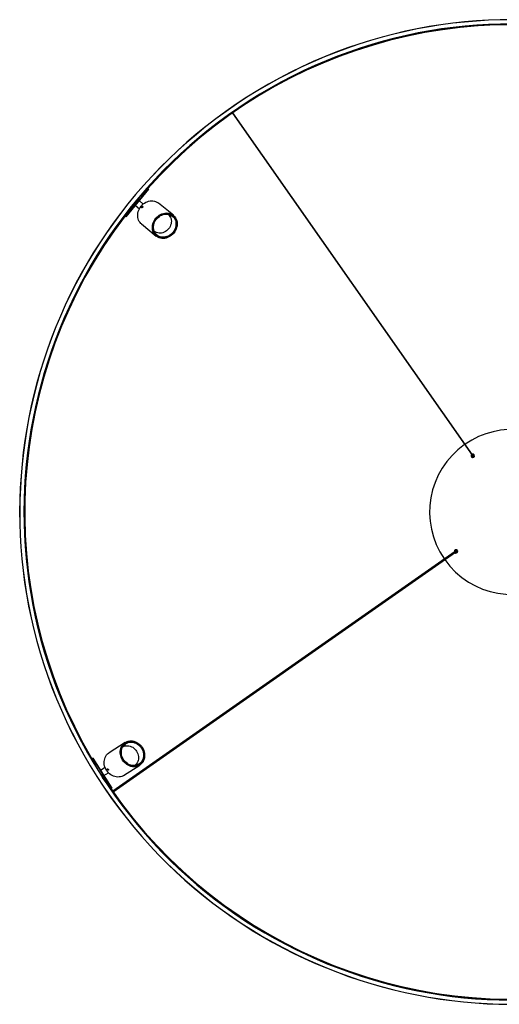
# Model space of a CAD drawing. Header units: millimetres. Extents: x 1164 to 6448, y 1352 to 6441.
# Tile 3 of 7: x 1164 to 2108, y 4503 to 6441. Entities that reach past the tile are written whole.
import ezdxf

# ---------------------------------------------------------------- set-up
doc = ezdxf.new("R2010")
doc.units = ezdxf.units.MM
doc.header["$LTSCALE"] = 50

msp = doc.modelspace()

# ---------------------------------------------------------------- linework, layer by layer
at = {"color": 7, "linetype": 'Continuous', "lineweight": 25}
for p, q in [((1582.8, 6257.3), (2054.5, 5583.6)), ((2055.5, 5584.3), (1583.8, 6258)), ((1417.2, 6107.8), (1372.6, 6053.8)), ((1417.7, 6107.3), (1373.2, 6053.3)), ((1397.2, 6088.7), (1414.4, 6107.6)), ((1414.7, 6107.4), (1397.5, 6088.4)), ((1413.1, 6106.2), (1412.6, 6106.7)), ((1414.1, 6108.4), (1414.7, 6107.9)), ((1414.7, 6107.4), (1414.4, 6107.6)), ((1416.9, 6108), (1416.9, 6108)), ((1416.9, 6108), (1417.2, 6107.8)), ((1417.2, 6107.8), (1417.2, 6107.8)), ((1417.2, 6107.8), (1417.7, 6107.3)), ((1397.2, 6088.7), (1387.6, 6077)), ((1397.5, 6088.4), (1387.9, 6076.8)), ((1395.8, 6087), (1395.8, 6087.1)), ((1397.5, 6088.4), (1397.2, 6088.7)), ((1399.9, 6091.7), (1400, 6092.1)), ((1401.6, 6093.5), (1401.6, 6094)), ((1407.3, 6100.7), (1407.7, 6100.3)), ((1372.3, 6056.5), (1387.6, 6077)), ((1387.9, 6076.8), (1372.6, 6056.2)), ((1383.2, 6071.7), (1383.7, 6071.8)), ((1384.8, 6073.7), (1385.1, 6073.8)), ((1387.6, 6077), (1387.9, 6076.8)), ((1388.9, 6078.7), (1388.9, 6078.7)), ((1391.7, 6075.7), (1399.8, 6069)), ((1397.7, 6083), (1397.7, 6083)), ((1407.4, 6078.2), (1399.3, 6084.9)), ((1466.7, 6056), (1437.7, 6079.8)), ((1371.5, 6056.7), (1372.1, 6056.2)), ((1372.3, 6056.5), (1372.6, 6056.2)), ((1372.4, 6054), (1372.3, 6054)), ((1372.7, 6053.8), (1372.4, 6054)), ((1372.6, 6053.8), (1372.7, 6053.8)), ((1373.2, 6053.3), (1372.7, 6053.8)), ((1372.8, 6058.5), (1373.4, 6058)), ((1378.2, 6064.4), (1377.8, 6064.8)), ((1462.2, 6054.6), (1462.1, 6054.4)), ((1462.1, 6054.4), (1462.6, 6054.1)), ((1463.3, 6057.1), (1464.7, 6056)), ((1465.9, 6055), (1464.7, 6056)), ((1404, 6038.9), (1433, 6015.1)), ((1432.6, 6017), (1431.2, 6018.2)), ((1432.6, 6017), (1433.7, 6016)), ((2053.2, 5583), (2053, 5583.2)), ((2053, 5582.8), (2053.2, 5583)), ((2053.2, 5582.5), (2053, 5582.6)), ((2053, 5582.3), (2053.2, 5582.5)), ((2053.2, 5581.9), (2053, 5582.1)), ((2053.1, 5583.4), (2053.3, 5583.5)), ((2053.1, 5581.7), (2053.2, 5581.9)), ((2053.3, 5583.5), (2053.2, 5583.8)), ((2053.4, 5581.4), (2053.2, 5581.5)), ((2053.3, 5584), (2053.6, 5584)), ((2053.6, 5584), (2053.5, 5584.3)), ((2053.6, 5584.5), (2053.9, 5584.5)), ((2053.9, 5584.5), (2053.9, 5584.5)), ((2054.5, 5583.6), (2055.5, 5582.3)), ((2054.8, 5585.3), (2054.8, 5585.4)), ((2055, 5585.5), (2055.3, 5585.3)), ((2055, 5582.2), (2055.3, 5581.9)), ((2055.3, 5585.3), (2055.4, 5585.6)), ((2056.4, 5583), (2055.5, 5584.3)), ((2055.6, 5585.6), (2055.8, 5585.4)), ((2055.8, 5585.4), (2056, 5585.6)), ((2056.2, 5585.6), (2056.4, 5585.4)), ((2056.4, 5585.4), (2056.6, 5585.5)), ((2056.4, 5581.7), (2056.7, 5581.9)), ((2056.9, 5583), (2056.7, 5583.3)), ((2056.8, 5585.5), (2056.9, 5585.2)), ((2056.9, 5585.2), (2057.1, 5585.4)), ((2057.3, 5585.3), (2057.4, 5585)), ((2057.4, 5585), (2057.7, 5585.1)), ((2057.8, 5585), (2057.8, 5584.7)), ((2057.8, 5584.7), (2058.1, 5584.7)), ((2058.2, 5584.5), (2058.2, 5584.3)), ((2058.2, 5584.3), (2058.5, 5584.2)), ((2058.6, 5584.1), (2058.5, 5583.8)), ((2058.5, 5583.8), (2058.7, 5583.7)), ((2058.8, 5581.8), (2058.6, 5581.7)), ((2058.6, 5581.7), (2058.7, 5581.4)), ((2058.8, 5583.5), (2058.7, 5583.3)), ((2058.7, 5583.3), (2058.9, 5583.2)), ((2058.9, 5582.4), (2058.7, 5582.2)), ((2058.7, 5582.2), (2058.9, 5582)), ((2058.9, 5583), (2058.8, 5582.7)), ((2058.8, 5582.7), (2059, 5582.6)), ((2053.3, 5581.1), (2053.4, 5581.4)), ((2053.7, 5580.9), (2053.4, 5581)), ((2053.7, 5580.7), (2053.7, 5580.9)), ((2054.1, 5580.5), (2053.8, 5580.5)), ((2054.1, 5580.3), (2054.1, 5580.5)), ((2054.5, 5580.2), (2054.3, 5580.1)), ((2054.6, 5579.9), (2054.5, 5580.2)), ((2055, 5580), (2054.8, 5579.9)), ((2055.1, 5579.7), (2055, 5580)), ((2055.5, 5579.8), (2055.3, 5579.7)), ((2055.7, 5579.6), (2055.5, 5579.8)), ((2056.1, 5579.8), (2055.9, 5579.6)), ((2056.3, 5579.6), (2056.1, 5579.8)), ((2056.6, 5579.9), (2056.5, 5579.7)), ((2056.9, 5579.8), (2056.6, 5579.9)), ((2057.2, 5580.1), (2057.1, 5579.8)), ((2057.4, 5580), (2057.2, 5580.1)), ((2057.9, 5580.3), (2057.6, 5580.4)), ((2057.6, 5580.4), (2057.6, 5580.1)), ((2058.3, 5580.7), (2058, 5580.7)), ((2058, 5580.7), (2058, 5580.5)), ((2058.6, 5581.2), (2058.4, 5581.2)), ((2058.4, 5581.2), (2058.4, 5580.9)), ((2021.1, 5394.1), (1347.4, 4922.4)), ((1348.1, 4921.4), (2021.8, 5393.2)), ((2019.8, 5394.8), (2020, 5395)), ((2020, 5394.4), (2019.8, 5394.6)), ((2019.8, 5394.2), (2020, 5394.4)), ((2019.9, 5395.4), (2020.2, 5395.5)), ((2020, 5395), (2019.9, 5395.2)), ((2020.1, 5393.9), (2019.9, 5394)), ((2019.9, 5393.7), (2020.1, 5393.9)), ((2020.2, 5395.5), (2020, 5395.8)), ((2020.1, 5393.4), (2020, 5393.5)), ((2020.1, 5396), (2020.4, 5396)), ((2020.4, 5396), (2020.3, 5396.3)), ((2020.5, 5396.5), (2020.7, 5396.5)), ((2020.7, 5396.5), (2020.7, 5396.7)), ((2020.9, 5396.9), (2021.1, 5396.8)), ((2020.9, 5392.2), (2020.9, 5392.5)), ((2020.9, 5392.5), (2020.9, 5392.5)), ((2021.1, 5396.8), (2021.2, 5397.1)), ((2022.5, 5395.1), (2021.1, 5394.1)), ((2021.4, 5392.2), (2021.1, 5392.1)), ((2021.3, 5397.2), (2021.6, 5397.1)), ((2021.4, 5391.9), (2021.4, 5392.2)), ((2021.6, 5397.1), (2021.7, 5397.4)), ((2021.9, 5392), (2021.6, 5391.8)), ((2021.8, 5393.2), (2023.1, 5394.1)), ((2021.9, 5397.4), (2022.1, 5397.3)), ((2022, 5391.7), (2021.9, 5392)), ((2022.1, 5397.3), (2022.3, 5397.5)), ((2022.4, 5395.5), (2022.1, 5395.3)), ((2022.4, 5391.8), (2022.2, 5391.7)), ((2022.6, 5391.6), (2022.4, 5391.8)), ((2022.5, 5397.6), (2022.7, 5397.4)), ((2022.7, 5397.4), (2022.8, 5397.6)), ((2022.9, 5391.8), (2022.8, 5391.6)), ((2023.1, 5391.6), (2022.9, 5391.8)), ((2023, 5397.6), (2023.2, 5397.4)), ((2023.2, 5397.4), (2023.4, 5397.5)), ((2023.2, 5393.7), (2023.5, 5393.9)), ((2023.5, 5391.9), (2023.3, 5391.6)), ((2023.7, 5395), (2023.5, 5395.3)), ((2023.7, 5391.7), (2023.5, 5391.9)), ((2023.6, 5397.5), (2023.7, 5397.2)), ((2023.7, 5397.2), (2024, 5397.3)), ((2024, 5392.1), (2023.9, 5391.8)), ((2024.3, 5392), (2024, 5392.1)), ((2024.2, 5397.3), (2024.2, 5397)), ((2024.2, 5397), (2024.5, 5397.1)), ((2024.5, 5392.3), (2024.4, 5392.1)), ((2024.7, 5392.3), (2024.5, 5392.3)), ((2024.7, 5396.9), (2024.7, 5396.7)), ((2024.7, 5396.7), (2025, 5396.7)), ((2025.2, 5392.7), (2024.9, 5392.7)), ((2024.9, 5392.7), (2024.9, 5392.4)), ((2025.1, 5396.5), (2025, 5396.3)), ((2025, 5396.3), (2025.3, 5396.2)), ((2025.5, 5393.2), (2025.2, 5393.2)), ((2025.2, 5393.2), (2025.3, 5392.9)), ((2025.4, 5396), (2025.3, 5395.8)), ((2025.3, 5395.8), (2025.6, 5395.7)), ((2025.7, 5393.8), (2025.4, 5393.6)), ((2025.4, 5393.6), (2025.6, 5393.4)), ((2025.7, 5395.5), (2025.5, 5395.3)), ((2025.5, 5395.3), (2025.8, 5395.1)), ((2025.8, 5394.9), (2025.6, 5394.7)), ((2025.6, 5394.7), (2025.8, 5394.5)), ((2025.8, 5394.3), (2025.6, 5394.2)), ((2025.6, 5394.2), (2025.7, 5394)), ((1372, 5018.4), (1340.4, 4998.2)), ((1369.9, 5015.5), (1371.4, 5016.6)), ((1372.6, 5017.4), (1371.4, 5016.6)), ((1372, 5013.7), (1372.1, 5013.5)), ((1372.1, 5013.5), (1372.5, 5014)), ((1305.9, 4984.6), (1306.6, 4985)), ((1307.1, 4984.9), (1306.7, 4984.7)), ((1319.4, 4962.4), (1306.7, 4984.7)), ((1307.7, 4983), (1307, 4982.6)), ((1307.1, 4987.1), (1307.4, 4987.3)), ((1307.1, 4987.1), (1307.1, 4987.1)), ((1307.1, 4984.9), (1319.7, 4962.6)), ((1307.4, 4987.3), (1308, 4987.7)), ((1307.4, 4987.3), (1345, 4928.3)), ((1307.4, 4987.3), (1307.4, 4987.3)), ((1308, 4987.7), (1345.6, 4928.7)), ((1311.1, 4975.8), (1311.6, 4976)), ((1316.2, 4968.1), (1315.7, 4968.3)), ((1317.4, 4966), (1317, 4966.1)), ((1319.7, 4962.6), (1319.4, 4962.4)), ((1319.4, 4962.4), (1327.5, 4949.7)), ((1319.7, 4962.6), (1327.9, 4949.9)), ((1332.5, 4968.9), (1323.6, 4963.3)), ((1368.8, 4953.5), (1400.5, 4973.7)), ((1398.6, 4973.9), (1397, 4973)), ((1398.6, 4973.9), (1399.8, 4974.7)), ((1320.6, 4960.6), (1320.5, 4960.6)), ((1325, 4961.1), (1324.9, 4961.2)), ((1326.3, 4951.5), (1326.4, 4951.5)), ((1327.5, 4949.7), (1327.9, 4949.9)), ((1342.3, 4928.8), (1327.5, 4949.7)), ((1327.9, 4949.9), (1342.7, 4929)), ((1329, 4954.8), (1329.2, 4954.9)), ((1329.9, 4946), (1329.9, 4946.3)), ((1330.1, 4953.1), (1339, 4958.8)), ((1331.3, 4943.8), (1331.3, 4944.3)), ((1336.6, 4936.9), (1336.1, 4936.5)), ((1340.6, 4929.9), (1341.2, 4930.3)), ((1341.9, 4928), (1342.6, 4928.5)), ((1342.3, 4928.8), (1342.7, 4929)), ((1345, 4928.3), (1344.7, 4928.1)), ((1344.7, 4928.1), (1344.7, 4928.1)), ((1345.6, 4928.7), (1345, 4928.3)), ((1345, 4928.3), (1345, 4928.3))]:
    msp.add_line(p, q, dxfattribs=at)
at = {"color": 7, "linetype": 'Continuous', "lineweight": 25, "flags": 128}
for points in [[(1404, 6038.9), (1403, 6039.8), (1401.2, 6041.8), (1399.6, 6044), (1398.4, 6046.4), (1397.4, 6049), (1396.8, 6051.7), (1396.5, 6054.5), (1396.5, 6057.4), (1396.8, 6060.3), (1397.5, 6063.2), (1398.5, 6066.1), (1399.8, 6068.9), (1401.3, 6071.5), (1403.2, 6074), (1405.2, 6076.2), (1407.5, 6078.3), (1410, 6080.1), (1412.6, 6081.6), (1415.3, 6082.8), (1418.1, 6083.7), (1421, 6084.3), (1423.8, 6084.5), (1426.6, 6084.4), (1429.3, 6083.9), (1431.9, 6083.2), (1434.4, 6082), (1436.7, 6080.6), (1437.7, 6079.8)], [(1467.5, 6020.9), (1465.4, 6018.6), (1463.2, 6016.6), (1460.7, 6014.8), (1458.1, 6013.3), (1455.3, 6012.1), (1452.5, 6011.2), (1449.7, 6010.6), (1446.9, 6010.4), (1444.1, 6010.5), (1441.3, 6011), (1438.7, 6011.7), (1436.3, 6012.8), (1434, 6014.3), (1431.9, 6016), (1430.1, 6017.9), (1428.6, 6020.1), (1427.3, 6022.5), (1426.4, 6025.1), (1425.7, 6027.8), (1425.4, 6030.7), (1425.4, 6033.6), (1425.7, 6036.5), (1426.4, 6039.4), (1427.4, 6042.2), (1428.7, 6045), (1430.3, 6047.6), (1432.1, 6050.1), (1434.2, 6052.4), (1436.5, 6054.4), (1438.9, 6056.2), (1441.5, 6057.7), (1444.3, 6059), (1447.1, 6059.8), (1449.9, 6060.4), (1452.8, 6060.6), (1455.6, 6060.5), (1458.3, 6060.1), (1460.9, 6059.3), (1463.3, 6058.2), (1465.6, 6056.8), (1467.7, 6055.1), (1469.5, 6053.1), (1471, 6050.9), (1472.3, 6048.5), (1473.3, 6045.9), (1473.9, 6043.2), (1474.2, 6040.4), (1474.2, 6037.5), (1473.9, 6034.6), (1473.2, 6031.7), (1472.2, 6028.8), (1470.9, 6026), (1469.4, 6023.4), (1467.5, 6020.9)], [(1432.8, 6049.6), (1431, 6047.1), (1429.4, 6044.6), (1428.2, 6041.8), (1427.2, 6039), (1426.6, 6036.2), (1426.3, 6033.3), (1426.3, 6030.5), (1426.7, 6027.7), (1427.4, 6025.1), (1428.4, 6022.6), (1429.7, 6020.2), (1431.2, 6018.1), (1433.1, 6016.3), (1435.2, 6014.7), (1437.4, 6013.4), (1439.9, 6012.4), (1442.5, 6011.7), (1445.2, 6011.4), (1447.9, 6011.4), (1450.7, 6011.7), (1453.5, 6012.4), (1456.2, 6013.4), (1458.9, 6014.7), (1461.4, 6016.3), (1463.7, 6018.2), (1465.9, 6020.3), (1467.8, 6022.7), (1469.4, 6025.2), (1470.8, 6027.8), (1471.9, 6030.6), (1472.7, 6033.4), (1473.2, 6036.3), (1473.3, 6039.1), (1473.1, 6041.9), (1472.6, 6044.7), (1471.8, 6047.2), (1470.6, 6049.7), (1469.2, 6051.9), (1467.5, 6053.9), (1465.5, 6055.6), (1463.3, 6057.1), (1461, 6058.2), (1458.4, 6059), (1455.8, 6059.5), (1453.1, 6059.7), (1450.3, 6059.5), (1447.5, 6059), (1444.7, 6058.2), (1442.1, 6057), (1439.5, 6055.5), (1437.1, 6053.8), (1434.8, 6051.8), (1432.8, 6049.6)], [(1466.7, 6021.6), (1464.7, 6019.4), (1462.5, 6017.4), (1460.1, 6015.7), (1457.5, 6014.2), (1454.8, 6013.1), (1452.1, 6012.2), (1449.3, 6011.7), (1446.6, 6011.5), (1443.9, 6011.7), (1441.2, 6012.2), (1438.7, 6013), (1436.4, 6014.2), (1434.2, 6015.6), (1432.3, 6017.3), (1430.6, 6019.3), (1429.1, 6021.5), (1428, 6023.9), (1427.2, 6026.5), (1426.7, 6029.1), (1426.5, 6031.9), (1426.6, 6034.8), (1427.1, 6037.6), (1427.8, 6040.4), (1428.9, 6043.1), (1430.3, 6045.8), (1432, 6048.3), (1433.9, 6050.6), (1436, 6052.7), (1438.3, 6054.6), (1440.8, 6056.1), (1443.4, 6057.4), (1446.1, 6058.4), (1448.9, 6059.1), (1451.7, 6059.5), (1454.4, 6059.5), (1457.1, 6059.1), (1459.6, 6058.5), (1462.1, 6057.5), (1464.3, 6056.2), (1466.4, 6054.6), (1468.2, 6052.8), (1469.8, 6050.7), (1471.1, 6048.4), (1472.1, 6045.9), (1472.7, 6043.3), (1473.1, 6040.5), (1473.1, 6037.7), (1472.8, 6034.9), (1472.2, 6032), (1471.3, 6029.3), (1470, 6026.6), (1468.5, 6024), (1466.7, 6021.6)], [(1465.8, 6022.3), (1463.8, 6020.1), (1461.6, 6018.2), (1459.2, 6016.5), (1456.7, 6015.1), (1454.1, 6014), (1451.4, 6013.3), (1448.6, 6012.9), (1445.9, 6012.8), (1443.3, 6013.1), (1440.7, 6013.7), (1438.3, 6014.6), (1436.1, 6015.9), (1434.1, 6017.4), (1432.3, 6019.2), (1430.7, 6021.3), (1429.5, 6023.6), (1428.6, 6026.1), (1428, 6028.7), (1427.7, 6031.4), (1427.7, 6034.2), (1428.1, 6037), (1428.9, 6039.8), (1429.9, 6042.5), (1431.2, 6045.1), (1432.9, 6047.6), (1434.7, 6049.9), (1436.8, 6051.9), (1439.2, 6053.7), (1441.6, 6055.3), (1444.2, 6056.5), (1446.9, 6057.4), (1449.6, 6058), (1452.3, 6058.3), (1455, 6058.2), (1457.6, 6057.7), (1460.1, 6057), (1462.4, 6055.8), (1464.6, 6054.4), (1466.5, 6052.7), (1468.2, 6050.8), (1469.5, 6048.6), (1470.6, 6046.2), (1471.4, 6043.7), (1471.8, 6041), (1471.9, 6038.2), (1471.7, 6035.4), (1471.2, 6032.6), (1470.3, 6029.9), (1469.1, 6027.2), (1467.6, 6024.7), (1465.8, 6022.3)], [(1456.4, 6058), (1457.1, 6057.5), (1458.7, 6055.8), (1460.1, 6053.8), (1461.3, 6051.7), (1462.1, 6049.3), (1462.6, 6046.9), (1462.8, 6044.3), (1462.6, 6041.7), (1462.2, 6039.1), (1461.4, 6036.5), (1460.3, 6034), (1458.9, 6031.6), (1457.3, 6029.3)], [(1457.3, 6029.3), (1455.4, 6027.3), (1453.3, 6025.5), (1451.1, 6024), (1448.7, 6022.7), (1446.2, 6021.7), (1443.7, 6021.1), (1441.1, 6020.8), (1438.6, 6020.8), (1436.1, 6021.2), (1433.8, 6021.9), (1431.6, 6022.9), (1429.6, 6024.2), (1429.2, 6024.5)], [(1405.6, 5008.4), (1407.1, 5005.7), (1408.3, 5002.9), (1409.3, 5000), (1409.9, 4997), (1410.2, 4994), (1410.2, 4991.1), (1409.9, 4988.2), (1409.2, 4985.5), (1408.2, 4982.8), (1407, 4980.4), (1405.4, 4978.2), (1403.6, 4976.2), (1401.6, 4974.4), (1399.3, 4973), (1396.9, 4971.9), (1394.3, 4971.1), (1391.6, 4970.6), (1388.9, 4970.5), (1386.1, 4970.7), (1383.3, 4971.3), (1380.6, 4972.2), (1377.9, 4973.4), (1375.3, 4975), (1372.9, 4976.8), (1370.7, 4978.9), (1368.7, 4981.2), (1366.9, 4983.7), (1365.4, 4986.4), (1364.1, 4989.2), (1363.2, 4992.1), (1362.5, 4995), (1362.2, 4998), (1362.2, 5000.9), (1362.6, 5003.8), (1363.2, 5006.6), (1364.2, 5009.2), (1365.5, 5011.7), (1367, 5013.9), (1368.8, 5015.9), (1370.9, 5017.6), (1373.1, 5019.1), (1375.6, 5020.2), (1378.1, 5021), (1380.8, 5021.4), (1383.6, 5021.5), (1386.4, 5021.3), (1389.2, 5020.7), (1391.9, 5019.8), (1394.6, 5018.6), (1397.1, 5017.1), (1399.5, 5015.3), (1401.8, 5013.2), (1403.8, 5010.9), (1405.6, 5008.4)], [(1367.6, 4984.2), (1369.4, 4981.7), (1371.3, 4979.4), (1373.5, 4977.4), (1375.9, 4975.7), (1378.4, 4974.2), (1381.1, 4973), (1383.8, 4972.2), (1386.5, 4971.6), (1389.2, 4971.5), (1391.9, 4971.6), (1394.5, 4972.2), (1397, 4973), (1399.4, 4974.2), (1401.5, 4975.7), (1403.5, 4977.4), (1405.2, 4979.5), (1406.6, 4981.7), (1407.8, 4984.2), (1408.6, 4986.8), (1409.1, 4989.6), (1409.3, 4992.4), (1409.2, 4995.3), (1408.8, 4998.2), (1408, 5001.1), (1407, 5003.9), (1405.6, 5006.6), (1404, 5009.1), (1402.1, 5011.5), (1400, 5013.7), (1397.7, 5015.6), (1395.3, 5017.2), (1392.7, 5018.5), (1390, 5019.5), (1387.3, 5020.2), (1384.6, 5020.5), (1381.9, 5020.5), (1379.2, 5020.2), (1376.7, 5019.5), (1374.2, 5018.5), (1372, 5017.2), (1369.9, 5015.5), (1368.1, 5013.6), (1366.5, 5011.5), (1365.2, 5009.1), (1364.2, 5006.6), (1363.5, 5003.9), (1363.2, 5001.1), (1363.1, 4998.2), (1363.4, 4995.3), (1364, 4992.4), (1364.9, 4989.5), (1366.1, 4986.8), (1367.6, 4984.2)], [(1404.7, 5007.8), (1406.2, 5005.2), (1407.4, 5002.5), (1408.3, 4999.6), (1408.9, 4996.8), (1409.1, 4993.9), (1409.1, 4991), (1408.7, 4988.2), (1408, 4985.6), (1407.1, 4983), (1405.8, 4980.7), (1404.2, 4978.5), (1402.4, 4976.7), (1400.4, 4975), (1398.1, 4973.7), (1395.7, 4972.7), (1393.2, 4972), (1390.6, 4971.7), (1387.9, 4971.7), (1385.1, 4972), (1382.4, 4972.7), (1379.8, 4973.7), (1377.2, 4975), (1374.8, 4976.7), (1372.5, 4978.5), (1370.4, 4980.7), (1368.6, 4983), (1367, 4985.5), (1365.6, 4988.2), (1364.6, 4991), (1363.8, 4993.9), (1363.4, 4996.7), (1363.3, 4999.6), (1363.5, 5002.4), (1364, 5005.2), (1364.9, 5007.8), (1366, 5010.2), (1367.4, 5012.5), (1369.1, 5014.5), (1371, 5016.2), (1373.2, 5017.7), (1375.5, 5018.9), (1378, 5019.7), (1380.6, 5020.2), (1383.2, 5020.4), (1386, 5020.2), (1388.7, 5019.7), (1391.4, 5018.9), (1394, 5017.7), (1396.5, 5016.2), (1398.8, 5014.5), (1401, 5012.5), (1403, 5010.2), (1404.7, 5007.8)], [(1403.8, 5007.2), (1405.2, 5004.6), (1406.4, 5001.9), (1407.2, 4999.1), (1407.8, 4996.3), (1408, 4993.4), (1407.9, 4990.6), (1407.4, 4987.9), (1406.7, 4985.3), (1405.6, 4982.9), (1404.2, 4980.6), (1402.6, 4978.6), (1400.7, 4976.9), (1398.6, 4975.5), (1396.3, 4974.3), (1393.8, 4973.5), (1391.3, 4973), (1388.6, 4972.9), (1386, 4973.1), (1383.3, 4973.7), (1380.7, 4974.6), (1378.1, 4975.9), (1375.7, 4977.4), (1373.4, 4979.3), (1371.4, 4981.3), (1369.5, 4983.6), (1367.9, 4986.1), (1366.6, 4988.8), (1365.6, 4991.5), (1364.9, 4994.3), (1364.5, 4997.2), (1364.5, 5000), (1364.8, 5002.8), (1365.4, 5005.5), (1366.3, 5008), (1367.5, 5010.3), (1369, 5012.4), (1370.8, 5014.3), (1372.8, 5015.9), (1375, 5017.2), (1377.4, 5018.2), (1379.9, 5018.8), (1382.5, 5019.1), (1385.2, 5019.1), (1387.8, 5018.7), (1390.5, 5017.9), (1393.1, 5016.8), (1395.6, 5015.4), (1397.9, 5013.8), (1400.1, 5011.8), (1402, 5009.6), (1403.8, 5007.2)], [(1366.9, 5009.3), (1367.5, 5009.7), (1369.7, 5010.8), (1372, 5011.5), (1374.4, 5011.9), (1376.9, 5012), (1379.4, 5011.7), (1381.9, 5011.1), (1384.3, 5010.1), (1386.7, 5008.9), (1388.9, 5007.3), (1391, 5005.5), (1392.8, 5003.5), (1394.4, 5001.2)], [(1394.4, 5001.2), (1395.8, 4998.8), (1396.8, 4996.3), (1397.6, 4993.7), (1398.1, 4991), (1398.2, 4988.4), (1398, 4985.7), (1397.5, 4983.2), (1396.7, 4980.8), (1395.6, 4978.6), (1394.3, 4976.6), (1392.6, 4974.8), (1390.7, 4973.3), (1390.3, 4973)], [(1368.8, 4953.5), (1367.7, 4952.9), (1365.3, 4951.7), (1362.7, 4950.9), (1360, 4950.5), (1357.3, 4950.4), (1354.5, 4950.6), (1351.7, 4951.2), (1348.9, 4952.1), (1346.3, 4953.3), (1343.7, 4954.8), (1341.3, 4956.6), (1339.1, 4958.7), (1337, 4961), (1335.2, 4963.5), (1333.7, 4966.2), (1332.5, 4969), (1331.5, 4971.9), (1330.9, 4974.9), (1330.6, 4977.9), (1330.6, 4980.8), (1331, 4983.7), (1331.6, 4986.4), (1332.6, 4989.1), (1333.9, 4991.5), (1335.4, 4993.8), (1337.2, 4995.7), (1339.3, 4997.5), (1340.4, 4998.2)]]:
    msp.add_lwpolyline(points, dxfattribs=at)
at = {"color": 7, "linetype": 'Continuous', "lineweight": 25}
for centre, radius, start, end in [((2133.4, 5472), 969, 32.6774, 32.3226), ((2133.4, 5472), 968.8, 32.6774, 32.3226), ((2133.4, 5472), 960.6, 32.6789, 32.3211), ((2133.4, 5472), 960.4, 32.679, 32.321), ((2133.4, 5472), 959.5, 70.5178, 138.4822), ((2133.4, 5472), 959.2, 70.5565, 138.4435), ((2133.4, 5472), 959.1, 70.5635, 138.4365), ((1415.9, 6106.5), 1.83, 56.9153, 142.5703), ((1416.2, 6106.3), 1.83, 56.9153, 142.5703), ((2133.4, 5472), 959.5, 142.5178, 210.4822), ((2133.4, 5472), 959.2, 142.5565, 210.4435), ((2133.4, 5472), 959.1, 142.5635, 210.4365), ((1373.7, 6055.3), 1.83, 138.4297, 224.0847), ((1374, 6055), 1.83, 138.4297, 224.0847), ((1449.2, 6043.3), 17, 40.9495, 57.2124), ((1449.7, 6042.9), 17.1, 41.0158, 58.1581), ((2133.4, 5472), 162.5, 40.6484, 124.7884), ((2133.4, 5472), 162.5, 125.2116, 214.7884), ((2056, 5582.6), 3.3, 135.4757, 114.5243), ((2056, 5582.6), 3, 164.0999, 167.9445), ((2056, 5582.6), 3, 175.3499, 179.1945), ((2056, 5582.6), 3, 186.5999, 190.4445), ((2056, 5582.6), 3, 197.8499, 201.6945), ((2056, 5582.6), 3, 152.8499, 156.6945), ((2056, 5582.6), 2.6, 138.3424, 306.6472), ((2056, 5582.6), 3, 141.5999, 145.4445), ((2055, 5584), 0.601, 218.3324, 31.6676), ((2056, 5582.6), 3, 107.8499, 111.6945), ((2056, 5582.6), 1.1, 158.0557, 306.6472), ((2056, 5582.6), 2.6, 306.6472, 111.6576), ((2056, 5582.6), 1, 161.8699, 306.6472), ((2056, 5582.6), 0.851, 169.8338, 177.7589), ((2056, 5582.6), 0.851, 177.7589, 252.2411), ((2056, 5582.6), 3, 96.5999, 100.4445), ((2056, 5582.6), 0.6, 215, 35), ((2056, 5582.6), 0.851, 252.2411, 267.7589), ((2056, 5582.6), 1.1, 306.6472, 91.9443), ((2056, 5582.6), 0.851, 267.7589, 342.2411), ((2056, 5582.6), 3, 85.3499, 89.1945), ((2056, 5582.6), 1, 306.6472, 88.1301), ((2056, 5582.6), 0.851, 72.2411, 80.1662), ((2056, 5582.6), 0.851, 357.7589, 72.2411), ((2056, 5582.6), 3, 74.0999, 77.9445), ((2056, 5582.6), 0.851, 342.2411, 357.7589), ((2056, 5582.6), 3, 62.8499, 66.6945), ((2056, 5582.6), 3, 51.5999, 55.4445), ((2056, 5582.6), 3, 40.3499, 44.1945), ((2056, 5582.6), 3, 29.0999, 32.9445), ((2056, 5582.6), 3, 17.8499, 21.6945), ((2056, 5582.6), 3, 344.0999, 347.9445), ((2056, 5582.6), 3, 6.5999, 10.4445), ((2056, 5582.6), 3, 355.3499, 359.1945), ((2056, 5582.6), 3, 209.0999, 212.9445), ((2056, 5582.6), 3, 220.3499, 224.1945), ((2056, 5582.6), 3, 231.5999, 235.4445), ((2056, 5582.6), 3, 242.8499, 246.6945), ((2056, 5582.6), 3, 254.0999, 257.9445), ((2056, 5582.6), 3, 265.3499, 269.1945), ((2056, 5582.6), 3, 276.5999, 280.4445), ((2056, 5582.6), 3, 287.8499, 291.6945), ((2056, 5582.6), 3, 299.0999, 302.9445), ((2056, 5582.6), 3, 310.3499, 314.1945), ((2056, 5582.6), 3, 321.5999, 325.4445), ((2056, 5582.6), 3, 332.8499, 336.6945), ((2022.8, 5394.6), 3.3, 225.4757, 204.5243), ((2022.8, 5394.6), 3, 175.3499, 179.1945), ((2022.8, 5394.6), 3, 186.5999, 190.4445), ((2022.8, 5394.6), 3, 164.0999, 167.9445), ((2022.8, 5394.6), 3, 197.8499, 201.6945), ((2022.8, 5394.6), 3, 152.8499, 156.6945), ((2022.8, 5394.6), 2.6, 36.6472, 201.6576), ((2022.8, 5394.6), 3, 141.5999, 145.4445), ((2022.8, 5394.6), 3, 130.3499, 134.1945), ((2022.8, 5394.6), 3, 231.5999, 235.4445), ((2022.8, 5394.6), 2.6, 228.3424, 36.6472), ((2021.4, 5393.6), 0.601, 308.3324, 121.6676), ((2022.8, 5394.6), 3, 119.0999, 122.9445), ((2022.8, 5394.6), 3, 242.8499, 246.6945), ((2022.8, 5394.6), 3, 107.8499, 111.6945), ((2022.8, 5394.6), 1.1, 36.6472, 181.9443), ((2022.8, 5394.6), 1, 36.6472, 178.1301), ((2022.8, 5394.6), 0.851, 87.7589, 162.2411), ((2022.8, 5394.6), 0.851, 162.2411, 170.1662), ((2022.8, 5394.6), 3, 254.0999, 257.9445), ((2022.8, 5394.6), 3, 96.5999, 100.4445), ((2022.8, 5394.6), 1.1, 248.0557, 36.6472), ((2022.8, 5394.6), 0.6, 305, 125), ((2022.8, 5394.6), 1, 251.8699, 36.6472), ((2022.8, 5394.6), 3, 265.3499, 269.1945), ((2022.8, 5394.6), 0.851, 259.8338, 267.7589), ((2022.8, 5394.6), 3, 85.3499, 89.1945), ((2022.8, 5394.6), 0.851, 72.2411, 87.7589), ((2022.8, 5394.6), 0.851, 267.7589, 342.2411), ((2022.8, 5394.6), 0.851, 357.7589, 72.2411), ((2022.8, 5394.6), 3, 276.5999, 280.4445), ((2022.8, 5394.6), 3, 74.0999, 77.9445), ((2022.8, 5394.6), 0.851, 342.2411, 357.7589), ((2022.8, 5394.6), 3, 287.8499, 291.6945), ((2022.8, 5394.6), 3, 62.8499, 66.6945), ((2022.8, 5394.6), 3, 299.0999, 302.9445), ((2022.8, 5394.6), 3, 51.5999, 55.4445), ((2022.8, 5394.6), 3, 310.3499, 314.1945), ((2022.8, 5394.6), 3, 40.3499, 44.1945), ((2022.8, 5394.6), 3, 321.5999, 325.4445), ((2022.8, 5394.6), 3, 29.0999, 32.9445), ((2022.8, 5394.6), 3, 332.8499, 336.6945), ((2022.8, 5394.6), 3, 17.8499, 21.6945), ((2022.8, 5394.6), 3, 344.0999, 347.9445), ((2022.8, 5394.6), 3, 6.5999, 10.4445), ((2022.8, 5394.6), 3, 355.3499, 359.1945), ((2133.4, 5472), 162.5, 215.2116, 304.7884), ((1378.7, 4997.9), 17, 112.9495, 129.2124), ((1379.2, 4998.2), 17.1, 113.0158, 130.1581), ((1308.2, 4985.7), 1.83, 128.9153, 214.5703), ((1308.6, 4985.9), 1.83, 128.9153, 214.5703), ((1343.9, 4929.7), 1.83, 210.4297, 296.0847), ((1344.2, 4929.9), 1.83, 210.4297, 296.0847), ((2133.4, 5472), 959.5, 214.5178, 282.4822), ((2133.4, 5472), 959.2, 214.5565, 282.4435), ((2133.4, 5472), 959.1, 214.5635, 282.4365)]:
    msp.add_arc(centre, radius, start, end, dxfattribs=at)
for points, knots in [([(1406.5, 6073.3), (1406.4, 6073.3), (1406.3, 6073.4), (1405.9, 6073.4), (1405.5, 6073.2), (1405.1, 6072.8), (1404.7, 6072.4), (1404.5, 6072), (1404.3, 6071.5), (1404.3, 6071.1), (1404.4, 6070.8), (1404.6, 6070.7), (1405, 6070.7), (1405.3, 6070.9), (1405.7, 6071.2), (1406.1, 6071.6), (1406.4, 6072), (1406.6, 6072.4), (1406.7, 6072.8), (1406.7, 6073.1), (1406.6, 6073.2), (1406.5, 6073.3)], [0, 0, 0, 0, 0.053622, 0.107242, 0.160923, 0.214644, 0.268299, 0.321884, 0.375505, 0.429212, 0.48292, 0.536543, 0.590128, 0.64378, 0.6975, 0.751184, 0.804782, 0.858381, 0.912064, 0.965785, 1, 1, 1, 1]), ([(1337, 4966.5), (1336.9, 4966.5), (1336.8, 4966.3), (1336.7, 4966), (1336.7, 4965.5), (1336.9, 4965), (1337.2, 4964.6), (1337.5, 4964.2), (1337.9, 4963.9), (1338.3, 4963.7), (1338.6, 4963.8), (1338.8, 4963.9), (1338.9, 4964.3), (1338.9, 4964.7), (1338.7, 4965.1), (1338.5, 4965.6), (1338.1, 4966), (1337.8, 4966.4), (1337.4, 4966.6), (1337.1, 4966.6), (1337, 4966.6), (1337, 4966.5)], [0, 0, 0, 0, 0.053622, 0.1072417, 0.1609228, 0.2146441, 0.2682987, 0.321884, 0.3755052, 0.4292116, 0.4829199, 0.5365433, 0.5901277, 0.6437797, 0.6975005, 0.7511839, 0.8047824, 0.8583807, 0.9120636, 0.9657846, 1, 1, 1, 1])]:
    msp.add_open_spline(points, degree=3, knots=knots, dxfattribs=at)

doc.saveas('drawing.dxf')
